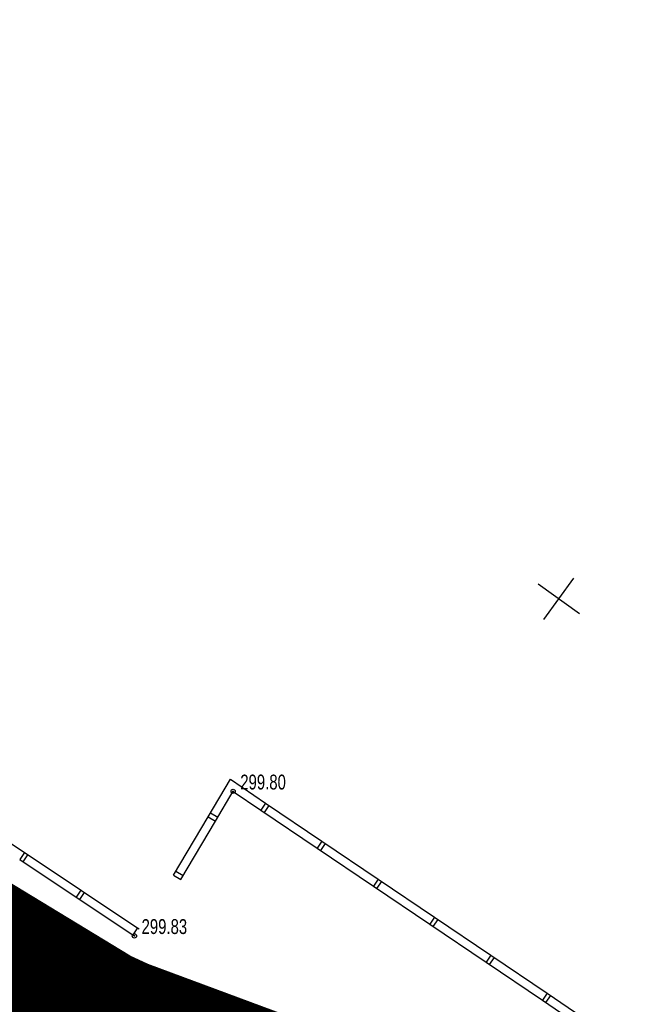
# Model space of a CAD drawing. Extents: x 2951 to 3752, y -2007 to -1435.
# Tile 25 of 28: x 3198 to 3272, y -1573 to -1457. Entities that reach past the tile are written whole.
import ezdxf

# ---------------------------------------------------------------- set-up
doc = ezdxf.new("R2010")
doc.units = 0
doc.header["$MEASUREMENT"] = 0
for name, pattern in [('CONTI', [0]), ('STRIH_1', [3, 2, -1]), ('Д_ТРОТ_ТРУБА', [3, 1.5, -1.5])]:
    doc.linetypes.add(name, pattern=pattern)
for name, color, linetype in [('(025) Дорога', 7, 'Continuous'), ('PI_OTDEFAULT', 172, 'CONTI'), ('PI_TTDEFAULT', 5, 'CONTI'), ('SETKR', 2, 'CONTI'), ('SIT_LDEFAULT', 250, 'CONTI')]:
    doc.layers.add(name, color=color, linetype=linetype)
doc.layers.add('.', color=7, linetype='Continuous', lineweight=15)
doc.styles.add('SHRFT', font='TXT', dxfattribs={"width": 0.75})
pattern_1 = [(44.98643888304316, (0.3449073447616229, 0.7169426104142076), (-0.08836742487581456, 0.08840926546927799), [])]

# ---------------------------------------------------------------- blocks, each defined once
blk = doc.blocks.new('BL_333')
at = {"color": 0}
for p, q in [((0, -3), (0, 3)), ((-3, 0), (3, 0))]:
    blk.add_line(p, q, dxfattribs=at)
blk = doc.blocks.new('bstrtthtytt434')
at = {"layer": '(025) Дорога', "linetype": 'Д_ТРОТ_ТРУБА'}
for points in [[(3099.281185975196, 764.4146489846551), (3100.342646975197, 763.272631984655), (3103.240835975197, 760.252284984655), (3107.524785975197, 755.940826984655), (3112.741317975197, 750.939446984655), (3118.453432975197, 745.837580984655), (3124.221918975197, 741.2386279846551), (3129.595808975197, 737.7298099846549), (3140.645052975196, 732.198921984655), (3159.988997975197, 720.493251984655), (3186.513176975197, 706.982384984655), (3214.844283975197, 693.951005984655), (3242.882346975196, 683.3574589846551), (3264.236407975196, 673.108474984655), (3276.412960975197, 667.104646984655)], [(3272.703950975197, 663.717946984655), (3260.398278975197, 669.135746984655), (3239.064648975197, 678.170900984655), (3209.712918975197, 686.888287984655), (3181.235579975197, 698.2212509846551), (3157.057549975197, 710.027540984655), (3136.147538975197, 721.8574489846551), (3124.215967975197, 727.5349579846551), (3117.876939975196, 732.165252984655)]]:
    blk.add_lwpolyline(points, dxfattribs=at)
at = {"layer": 'PI_TTDEFAULT', "color": 0}
for centre in [(3222.968480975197, 715.340812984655), (3211.353604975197, 698.316513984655)]:
    blk.add_circle(centre, 0.25, dxfattribs=at)
for p in [(3222.968480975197, 715.340812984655), (3211.353604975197, 698.316513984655)]:
    blk.add_point(p, dxfattribs=at)
at = {"layer": 'SIT_LDEFAULT', "color": 250}
for p, q in [((3220.033458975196, 712.355908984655), (3222.648713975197, 716.772122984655)), ((3222.650925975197, 716.758154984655), (3226.787843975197, 713.9626399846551)), ((3220.895376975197, 711.8409359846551), (3222.966267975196, 715.354780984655)), ((3222.968480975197, 715.340812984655), (3226.232419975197, 713.1301109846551)), ((3226.793721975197, 713.970729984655), (3226.230206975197, 713.144078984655)), ((3226.230206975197, 713.144078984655), (3232.861044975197, 708.6602319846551)), ((3226.646470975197, 712.866366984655), (3227.209985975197, 713.6930169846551)), ((3226.793721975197, 713.970729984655), (3233.416469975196, 709.492759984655)), ((3191.740819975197, 712.578395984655), (3198.398834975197, 708.148967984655)), ((3215.969540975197, 705.469416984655), (3220.041548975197, 712.350030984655)), ((3220.033458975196, 712.355908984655), (3220.895376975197, 711.8409359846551)), ((3221.148817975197, 712.2748329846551), (3220.289112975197, 712.775838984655)), ((3216.831458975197, 704.9544439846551), (3220.895376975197, 711.8409359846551)), ((3233.424559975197, 709.486881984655), (3232.861044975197, 708.6602319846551)), ((3232.861044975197, 708.6602319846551), (3239.491882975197, 704.176383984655)), ((3233.277308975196, 708.3825189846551), (3233.840823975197, 709.2091699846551)), ((3233.424559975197, 709.486881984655), (3240.047307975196, 705.008912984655)), ((3198.406925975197, 708.143089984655), (3197.851500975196, 707.310560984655)), ((3198.267764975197, 707.0328489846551), (3198.823189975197, 707.8653779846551)), ((3198.406925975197, 708.143089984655), (3205.064939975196, 703.713660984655)), ((3197.851500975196, 707.310560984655), (3204.509515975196, 702.881132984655)), ((3215.969540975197, 705.469416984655), (3216.831458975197, 704.9544439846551)), ((3217.084900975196, 705.3883409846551), (3216.225194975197, 705.889346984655)), ((3240.047307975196, 705.008912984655), (3239.483792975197, 704.182261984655)), ((3239.483792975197, 704.182261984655), (3246.114630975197, 699.6984149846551)), ((3239.900056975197, 703.904549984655), (3240.463571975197, 704.7311999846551)), ((3240.047307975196, 705.008912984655), (3246.670055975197, 700.530942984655)), ((3205.059062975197, 703.705570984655), (3204.503637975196, 702.873042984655)), ((3204.503637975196, 702.873042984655), (3211.161652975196, 698.443613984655)), ((3204.919901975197, 702.595329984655), (3205.475326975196, 703.427858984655)), ((3205.059062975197, 703.705570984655), (3211.717076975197, 699.276142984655)), ((3246.684023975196, 700.533154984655), (3246.120508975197, 699.706504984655)), ((3246.684023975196, 700.533154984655), (3253.306770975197, 696.055185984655)), ((3211.717076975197, 699.276142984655), (3211.161652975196, 698.443613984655)), ((3211.717076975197, 699.276142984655), (3211.909028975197, 699.149041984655)), ((3246.120508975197, 699.706504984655), (3252.751346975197, 695.222656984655)), ((3246.536772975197, 699.428792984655), (3247.100287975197, 700.255442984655)), ((3211.161652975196, 698.443613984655), (3211.353604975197, 698.316513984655)), ((3253.306770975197, 696.055185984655), (3252.743256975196, 695.228534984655)), ((3253.159520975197, 694.950822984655), (3253.723035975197, 695.7774739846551)), ((3253.306770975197, 696.055185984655), (3259.929518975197, 691.577215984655)), ((3252.743256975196, 695.228534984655), (3259.374094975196, 690.744687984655)), ((3259.937608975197, 691.571337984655), (3259.374094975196, 690.744687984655)), ((3259.790358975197, 690.466975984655), (3260.353873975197, 691.293625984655)), ((3259.937608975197, 691.571337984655), (3266.560356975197, 687.0933689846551)), ((3259.374094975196, 690.744687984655), (3266.004932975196, 686.260839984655))]:
    blk.add_line(p, q, dxfattribs=at)
at = {"layer": 'SETKR', "color": 92, "rotation": 324.2135499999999}
blk.add_blockref('BL_333', (3261.29164216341, 738.032080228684), dxfattribs=at)
at = {"layer": 'PI_OTDEFAULT', "color": 0, "style": 'SHRFT', "width": 0.75}
for s, p in [('299.80', (3223.807549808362, 715.5641696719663)), ('299.83', (3212.192673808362, 698.5398696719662))]:
    blk.add_text(s, height=1.75, dxfattribs=at).set_placement(p)
blk = doc.blocks.new('укеуе')
at = {"linetype": 'ByBlock'}
blk.add_blockref('bstrtthtytt434', (-4237.411699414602, -469.4130367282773), dxfattribs=at)

msp = doc.modelspace()

# ---------------------------------------------------------------- hatches: boundary and pattern name
at = {"layer": '.', "linetype": 'ByBlock', "lineweight": 50}
h = msp.add_hatch(dxfattribs=at)
h.set_pattern_fill('ANSI31', color=252, scale=0.9999999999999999, angle=-0.01356111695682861)
h.set_pattern_definition(pattern_1)
edge = h.paths.add_edge_path()
edge.add_line((3056.556857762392, -1552.578206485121), (3060.443743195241, -1561.79189855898))
edge.add_line((3060.443743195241, -1561.79189855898), (3091.40636098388, -1548.730017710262))
edge.add_arc((3092.572426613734, -1551.494125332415), 2.999999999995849, 59.07527181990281, 112.8729213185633, ccw=False)
edge.add_line((3094.114161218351, -1548.920595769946), (3125.395206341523, -1567.660256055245))
edge.add_arc((3123.853471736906, -1570.23378561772), 3.000000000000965, 6.8333441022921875, 59.07527181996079, ccw=False)
edge.add_line((3126.832161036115, -1569.876840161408), (3145.859405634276, -1728.658101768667))
edge.add_line((3145.859405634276, -1728.658101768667), (3153.550163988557, -1792.837037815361))
edge.add_line((3153.550163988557, -1792.837037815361), (3155.53944822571, -1829.916691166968))
edge.add_line((3155.53944822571, -1829.916691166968), (3160.69807830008, -1929.708373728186))
edge.add_arc((3157.702078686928, -1929.863248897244), 2.99999999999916, -86.7607865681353, 2.9592132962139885, ccw=False)
edge.add_line((3157.871593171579, -1932.858455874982), (3050.261606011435, -1938.948669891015))
edge.add_line((3050.261606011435, -1938.948669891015), (3050.826654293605, -1948.932693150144))
edge.add_line((3050.826654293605, -1948.932693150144), (3313.078914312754, -1934.153144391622))
edge.add_line((3313.078914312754, -1934.153144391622), (3312.513866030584, -1924.169121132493))
edge.add_line((3312.513866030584, -1924.169121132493), (3173.846221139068, -1931.9543678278))
edge.add_arc((3173.676706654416, -1928.959160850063), 2.999999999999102, 182.9592132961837, 273.23921343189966, ccw=False)
edge.add_line((3170.680707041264, -1929.114036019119), (3164.413609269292, -1808.433510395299))
edge.add_line((3164.413609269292, -1808.433510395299), (3163.40510367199, -1789.77854950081))
edge.add_line((3163.40510367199, -1789.77854950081), (3160.74491741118, -1767.88193778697))
edge.add_arc((3164.406584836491, -1768.21566593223), 3.676844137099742, 91.75585634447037, 174.7923910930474, ccw=False)
edge.add_line((3164.293923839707, -1764.540548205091), (3165.25541002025, -1764.448005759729))
edge.add_line((3165.25541002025, -1764.448005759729), (3157.249568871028, -1682.637866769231))
edge.add_arc((3156.247352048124, -1676.124571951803), 6.589950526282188, 187.8753958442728, 278.7476357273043, ccw=False)
edge.add_line((3149.719555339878, -1677.027521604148), (3140.900351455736, -1603.193343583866))
edge.add_line((3140.900351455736, -1603.193343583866), (3139.472777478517, -1590.531231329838))
edge.add_line((3139.472777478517, -1590.531231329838), (3136.17769953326, -1563.81836695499))
edge.add_arc((3133.199010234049, -1564.175312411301), 3.000000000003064, 6.833344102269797, 59.07527181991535)
edge.add_line((3134.740744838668, -1561.601782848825), (3099.85054186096, -1540.699969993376))
edge.add_arc((3101.674502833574, -1538.04163448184), 3.223907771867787, 157.9050476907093, 235.54485352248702, ccw=False)
edge.add_line((3098.687353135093, -1536.828985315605), (3108.685333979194, -1520.345022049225))
edge.add_arc((3111.249216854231, -1521.90274622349), 2.999999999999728, 58.71862071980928, 148.7186207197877, ccw=False)
edge.add_line((3112.806941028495, -1519.338863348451), (3205.59037006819, -1575.710779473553))
edge.add_line((3205.59037006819, -1575.710779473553), (3207.263714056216, -1576.621283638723))
edge.add_line((3207.263714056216, -1576.621283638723), (3242.982978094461, -1589.97518185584))
edge.add_line((3242.982978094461, -1589.97518185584), (3266.909131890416, -1598.85531929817))
edge.add_line((3266.909131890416, -1598.85531929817), (3413.186675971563, -1686.949342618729))
edge.add_line((3413.186675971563, -1686.949342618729), (3418.345728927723, -1678.382886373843))
edge.add_line((3418.345728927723, -1678.382886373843), (3272.068184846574, -1590.288863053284))
edge.add_line((3272.068184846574, -1590.288863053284), (3270.388683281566, -1589.480207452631))
edge.add_line((3270.388683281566, -1589.480207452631), (3212.903460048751, -1568.144697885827))
edge.add_line((3212.903460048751, -1568.144697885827), (3210.782783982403, -1567.164503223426))
edge.add_line((3210.782783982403, -1567.164503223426), (3103.491739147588, -1501.978275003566))
edge.add_arc((3105.049463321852, -1499.414392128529), 2.999999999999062, 149.0585377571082, 238.7186207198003, ccw=False)
edge.add_line((3102.476384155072, -1497.871905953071), (3107.435857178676, -1489.598822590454))
edge.add_line((3107.435857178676, -1489.598822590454), (3098.85892662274, -1484.457202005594))
edge.add_line((3098.85892662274, -1484.457202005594), (3093.948259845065, -1492.648869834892))
edge.add_arc((3091.375180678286, -1491.106383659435), 2.999999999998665, 238.7186207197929, 329.0585377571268, ccw=False)
edge.add_line((3089.817456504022, -1493.670266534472), (3029.258160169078, -1456.876588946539))
edge.add_line((3029.258160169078, -1456.876588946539), (3024.065746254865, -1465.422865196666))
edge.add_line((3024.065746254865, -1465.422865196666), (3099.132899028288, -1511.031001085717))
edge.add_arc((3097.575174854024, -1513.594883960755), 3.000000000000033, -31.281377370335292, 58.71862071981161, ccw=False)
edge.add_line((3100.139057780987, -1515.152608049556), (3084.584195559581, -1540.754601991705))
edge.add_line((3084.584195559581, -1540.754601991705), (3056.556857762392, -1552.578206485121))
h = msp.add_hatch(dxfattribs=at)
h.set_pattern_fill('ANSI31', color=72, scale=0.9999999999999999, angle=-0.01356111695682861)
h.set_pattern_definition(pattern_1)
edge = h.paths.add_edge_path()
edge.add_line((3198.573757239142, -1772.881945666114), (3204.1539861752, -1772.25294596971))
edge.add_line((3204.1539861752, -1772.252945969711), (3205.719233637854, -1786.1626549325))
edge.add_line((3205.719233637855, -1786.1626549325), (3240.349553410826, -1782.265108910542))
edge.add_line((3240.349553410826, -1782.265108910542), (3240.371562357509, -1782.460661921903))
edge.add_line((3240.371562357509, -1782.460661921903), (3239.972223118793, -1782.506703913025))
edge.add_line((3239.972223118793, -1782.506703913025), (3241.517635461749, -1796.226449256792))
edge.add_line((3241.517635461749, -1796.226449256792), (3241.915859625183, -1796.181529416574))
edge.add_line((3241.915859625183, -1796.181529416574), (3241.938433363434, -1796.381650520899))
edge.add_line((3241.938433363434, -1796.381650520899), (3164.23485453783, -1805.126971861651))
edge.add_line((3164.23485453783, -1805.126971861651), (3165.414347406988, -1827.703930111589))
edge.add_line((3165.414347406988, -1827.703930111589), (3169.322314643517, -1827.494271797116))
edge.add_line((3169.322314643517, -1827.494271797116), (3168.286773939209, -1809.026045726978))
edge.add_line((3168.28677393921, -1809.026045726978), (3257.886695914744, -1804.410520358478))
edge.add_line((3257.886695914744, -1804.410520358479), (3268.62275859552, -1803.263938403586))
edge.add_line((3268.622758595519, -1803.263938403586), (3270.632152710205, -1802.99846338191))
edge.add_line((3270.632152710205, -1802.99846338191), (3269.455617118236, -1793.487042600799))
edge.add_line((3269.455617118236, -1793.487042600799), (3268.186712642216, -1789.424471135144))
edge.add_line((3268.186712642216, -1789.424471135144), (3268.061977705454, -1776.787120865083))
edge.add_line((3268.061977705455, -1776.787120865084), (3268.515639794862, -1776.796017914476))
edge.add_line((3268.515639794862, -1776.796017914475), (3271.080300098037, -1756.708748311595))
edge.add_line((3271.080300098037, -1756.708748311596), (3253.411906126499, -1678.628279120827))
edge.add_line((3253.411906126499, -1678.628279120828), (3246.12215751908, -1642.995051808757))
edge.add_line((3246.12215751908, -1642.995051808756), (3240.170968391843, -1606.034847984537))
edge.add_line((3240.170968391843, -1606.034847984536), (3243.332703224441, -1590.579335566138))
edge.add_line((3243.332703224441, -1590.579335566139), (3206.427042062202, -1576.166031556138))
edge.add_line((3206.427042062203, -1576.166031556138), (3113.030673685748, -1522.828275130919))
edge.add_line((3113.030673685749, -1522.828275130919), (3101.125177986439, -1541.449819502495))
edge.add_line((3101.125177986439, -1541.449819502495), (3134.740744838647, -1561.601782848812))
edge.add_arc((3133.199010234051, -1564.1753124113), 3.000000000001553, 6.835900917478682, 59.07527182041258, ccw=False)
edge.add_line((3136.177683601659, -1563.8182340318), (3146.896659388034, -1653.250579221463))
edge.add_line((3146.896659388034, -1653.250579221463), (3222.68306141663, -1644.109026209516))
edge.add_arc((3222.995425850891, -1647.995771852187), 3.899277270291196, 6.909326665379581, 94.59479027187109, ccw=False)
edge.add_arc((3222.995511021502, -1647.995801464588), 3.899196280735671, -81.48437706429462, 6.9099091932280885, ccw=False)
edge.add_line((3223.57290042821, -1651.852011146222), (3196.143077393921, -1655.160681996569))
edge.add_arc((3198.422059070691, -1672.722835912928), 17.70940449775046, 97.39376331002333, 105.1890996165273)
edge.add_arc((3203.243549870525, -1690.471296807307), 36.10110462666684, 105.1936430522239, 108.1514278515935)
edge.add_arc((3187.982563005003, -1642.765524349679), 13.9895464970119, 277.1760897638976, 286.6759936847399, ccw=False)
edge.add_line((3189.730125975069, -1656.645489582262), (3187.795154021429, -1656.87891079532))
edge.add_arc((3184.946665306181, -1658.733218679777), 3.398874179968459, 6.907187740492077, 33.06330418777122, ccw=False)
edge.add_arc((3184.945751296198, -1658.733630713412), 3.39983112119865, -83.09346079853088, 6.912228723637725, ccw=False)
edge.add_arc((3184.945695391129, -1658.733315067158), 3.400151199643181, 163.4876059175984, 276.90683481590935, ccw=False)
edge.add_line((3181.685772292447, -1657.766914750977), (3147.924472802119, -1661.833382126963))
edge.add_line((3147.924472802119, -1661.833382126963), (3149.719555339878, -1677.027521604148))
edge.add_arc((3156.247352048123, -1676.124571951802), 6.589950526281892, 187.8753958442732, 278.7476357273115)
edge.add_line((3157.249568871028, -1682.637866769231), (3156.236964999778, -1672.290264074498))
edge.add_arc((3165.50863929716, -1672.734666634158), 9.282318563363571, 100.0591449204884, 177.2558441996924, ccw=False)
edge.add_line((3163.887346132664, -1663.595036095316), (3168.581898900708, -1663.126575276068))
edge.add_arc((3168.986473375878, -1672.330300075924), 9.212612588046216, 9.781259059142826, 92.51696974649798, ccw=False)
edge.add_line((3178.065167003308, -1670.765195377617), (3178.258986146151, -1672.707501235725))
edge.add_line((3178.258986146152, -1672.707501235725), (3182.48709661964, -1679.480176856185))
edge.add_line((3182.48709661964, -1679.480176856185), (3183.743999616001, -1692.322857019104))
edge.add_line((3183.743999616, -1692.322857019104), (3186.946696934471, -1692.00326572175))
edge.add_line((3186.946696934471, -1692.00326572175), (3189.149878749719, -1714.924090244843))
edge.add_line((3189.14987874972, -1714.924090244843), (3185.999451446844, -1715.238465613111))
edge.add_line((3185.999451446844, -1715.238465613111), (3186.193089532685, -1717.178957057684))
edge.add_line((3186.193089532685, -1717.178957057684), (3183.170888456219, -1722.341115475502))
edge.add_arc((3187.669483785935, -1721.894634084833), 4.520697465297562, 185.6679906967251, 272.263457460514)
edge.add_line((3187.84802651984, -1726.411804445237), (3193.80665482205, -1725.817203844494))
edge.add_arc((3192.672193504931, -1721.252077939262), 4.703974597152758, 283.9556522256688, 366.9299200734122)
edge.add_line((3197.341803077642, -1720.684518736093), (3197.200243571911, -1719.405205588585))
edge.add_line((3197.200243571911, -1719.405205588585), (3193.599301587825, -1717.91798322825))
edge.add_line((3193.599301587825, -1717.91798322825), (3192.839872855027, -1710.531833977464))
edge.add_line((3192.839872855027, -1710.531833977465), (3189.622023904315, -1710.852937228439))
edge.add_line((3189.622023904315, -1710.852937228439), (3185.684337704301, -1671.392485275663))
edge.add_line((3185.684337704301, -1671.392485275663), (3188.794288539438, -1671.082148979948))
edge.add_line((3188.794288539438, -1671.082148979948), (3188.739132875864, -1670.474662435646))
edge.add_arc((3202.538382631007, -1673.973312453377), 14.23586477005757, 99.40256303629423, 165.773065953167, ccw=False)
edge.add_line((3200.212668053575, -1659.928708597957), (3222.876385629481, -1657.667137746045))
edge.add_arc((3223.410208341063, -1670.64168169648), 12.98552106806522, 5.698575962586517, 92.35604020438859, ccw=False)
edge.add_line((3236.331555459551, -1669.352284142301), (3237.414649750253, -1680.224616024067))
edge.add_line((3237.414649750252, -1680.224616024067), (3245.417263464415, -1760.420634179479))
edge.add_arc((3232.564925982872, -1761.039021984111), 12.86720568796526, -83.66087614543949, 2.754651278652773, ccw=False)
edge.add_line((3233.985632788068, -1773.827554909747), (3215.607806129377, -1775.661444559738))
edge.add_arc((3214.30625094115, -1762.940897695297), 12.78696048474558, 185.7820446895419, 275.84212301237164, ccw=False)
edge.add_line((3201.584346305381, -1764.229113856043), (3198.991536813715, -1738.153942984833))
edge.add_arc((3194.365640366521, -1738.615552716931), 4.648870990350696, 5.69857597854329, 93.37596712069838)
edge.add_line((3194.091879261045, -1733.974749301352), (3187.281545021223, -1734.664776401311))
edge.add_arc((3187.890731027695, -1739.021882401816), 4.39948636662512, 97.95917845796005, 185.699835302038)
edge.add_line((3183.512996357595, -1739.458825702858), (3184.204470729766, -1746.387477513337))
edge.add_line((3184.204470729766, -1746.387477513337), (3184.823966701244, -1746.878771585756))
edge.add_line((3184.823966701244, -1746.878771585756), (3197.726523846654, -1745.654859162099))
edge.add_line((3197.726523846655, -1745.654859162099), (3199.714214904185, -1766.386189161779))
edge.add_arc((3189.111541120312, -1767.509467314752), 10.66200943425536, -84.23505758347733, 6.047523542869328, ccw=False)
edge.add_line((3190.182513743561, -1778.117552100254), (3179.81717653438, -1779.164017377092))
edge.add_arc((3178.494338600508, -1766.21132412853), 13.02006768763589, 184.5674269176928, 275.83130887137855, ccw=False)
edge.add_line((3165.51561859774, -1767.248141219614), (3165.255410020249, -1764.448005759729))
edge.add_line((3165.25541002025, -1764.448005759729), (3164.773407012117, -1764.494398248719))
edge.add_line((3164.773407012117, -1764.494398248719), (3167.694303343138, -1790.442299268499))
edge.add_line((3167.694303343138, -1790.442299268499), (3200.153570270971, -1786.788954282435))
edge.add_line((3200.15357027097, -1786.788954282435), (3198.573757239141, -1772.881945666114))

# ---------------------------------------------------------------- linework, layer by layer
at = {"color": 7, "linetype": 'ByBlock', "lineweight": 30}
for points in [[(3272.068184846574, -1590.288863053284), (3270.388683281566, -1589.480207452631), (3212.903460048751, -1568.144697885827), (3210.782783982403, -1567.164503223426), (3103.491739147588, -1501.978275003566, -0.4124769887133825), (3102.476384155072, -1497.871905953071), (3107.435857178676, -1489.598822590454), (3098.85892662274, -1484.457202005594), (3093.948259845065, -1492.648869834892, -0.4159522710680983), (3089.817456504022, -1493.670266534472), (3029.258160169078, -1456.876588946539), (3024.065746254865, -1465.422865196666), (3099.132899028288, -1511.031001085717, -0.4142135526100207), (3100.139057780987, -1515.152608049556), (3084.584195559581, -1540.754601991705), (3056.556857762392, -1552.578206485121), (3060.443743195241, -1561.79189855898), (3091.40636098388, -1548.730017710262, -0.2391451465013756), (3094.114161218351, -1548.920595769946), (3125.395206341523, -1567.660256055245, -0.231980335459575), (3126.832161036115, -1569.876840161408), (3145.859405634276, -1728.658101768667), (3153.550163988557, -1792.837037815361), (3155.53944822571, -1829.916691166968)], [(3170.680707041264, -1929.114036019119), (3164.413609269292, -1808.433510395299), (3163.40510367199, -1789.77854950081), (3160.74491741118, -1767.88193778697, -0.3790484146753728), (3164.293923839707, -1764.540548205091), (3165.25541002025, -1764.448005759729), (3157.249568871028, -1682.637866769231, -0.4186794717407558), (3149.719555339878, -1677.027521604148), (3140.900351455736, -1603.193343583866), (3139.472777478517, -1590.531231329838), (3136.17769953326, -1563.81836695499, 0.2319803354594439), (3134.740744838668, -1561.601782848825), (3099.85054186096, -1540.699969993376, -0.352350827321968), (3098.687353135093, -1536.828985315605), (3108.685333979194, -1520.345022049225, -0.4142135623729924), (3112.806941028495, -1519.338863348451), (3205.59037006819, -1575.710779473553), (3207.263714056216, -1576.621283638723), (3242.982978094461, -1589.97518185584), (3266.909131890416, -1598.85531929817), (3413.186675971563, -1686.949342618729)]]:
    msp.add_lwpolyline(points, format="xyb", dxfattribs=at)
at = {"color": 7, "linetype": 'STRIH_1', "lineweight": 30, "true_color": 0xfff5eb}
msp.add_lwpolyline([(3026.661953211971, -1461.149727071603), (3111.15865297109, -1513.003638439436), (3209.040087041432, -1571.26752364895), (3269.370625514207, -1594.100675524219), (3415.943128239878, -1682.372334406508)], dxfattribs=at)
at = {"color": 7, "linetype": 'ByBlock', "lineweight": 50}
msp.add_lwpolyline([(2973.048000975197, -1828.45684341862), (2974.799700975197, -1838.567414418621), (3152.81804740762, -1830.044180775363), (3157.814024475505, -1929.832834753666), (3050.148838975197, -1935.356619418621), (3051.357624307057, -1955.667533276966), (3170.173692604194, -1948.632524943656), (3292.159967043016, -1943.260303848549), (3313.421336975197, -1943.46855241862), (3312.651049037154, -1921.891875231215), (3173.834486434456, -1928.143034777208), (3167.591287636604, -1808.482806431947), (3268.719513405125, -1803.456837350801), (3268.128440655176, -1776.730966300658), (3270.613457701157, -1756.989463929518), (3260.535073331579, -1710.343522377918), (3257.520297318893, -1701.062219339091), (3240.563551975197, -1606.00378541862), (3242.648375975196, -1590.10230041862), (3111.264605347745, -1521.883338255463), (3092.594819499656, -1551.479137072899), (3111.448054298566, -1729.627246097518), (3022.415906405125, -1709.449382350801), (3008.202258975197, -1825.308768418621)], close=True, dxfattribs=at)
msp.add_lwpolyline([(3146.930250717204, -1653.224208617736), (3220.049795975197, -1644.90570841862), (3242.771058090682, -1642.411701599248), (3260.209955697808, -1794.278057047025), (3164.318847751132, -1805.123946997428), (3164.496814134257, -1808.401511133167), (3257.991437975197, -1803.729983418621), (3268.704736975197, -1803.207274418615), (3268.117471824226, -1776.231086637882), (3270.479733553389, -1756.7371306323), (3260.345419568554, -1710.640260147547), (3257.443063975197, -1701.07444841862), (3250.336967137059, -1666.21237951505), (3245.591017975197, -1643.07973141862), (3242.754662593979, -1627.997028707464), (3239.590746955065, -1606.210500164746), (3242.648375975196, -1590.10230041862), (3207.292050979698, -1576.579148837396), (3151.145860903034, -1542.59105467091), (3111.264605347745, -1521.883338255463), (3099.558576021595, -1540.440020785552), (3134.765528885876, -1561.576813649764, -0.2319803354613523), (3136.203008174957, -1563.793057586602)], format="xyb", close=True, dxfattribs=at)
at = {"color": 5, "linetype": 'ByBlock', "lineweight": 50}
msp.add_lwpolyline([(3113.04628118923, -1522.80844549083), (3101.163780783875, -1541.403719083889), (3096.510596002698, -1550.327070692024), (3097.326814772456, -1579.63998599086), (3110.878546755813, -1729.26423661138), (3117.153805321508, -1831.287377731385), (3152.528619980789, -1829.249376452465), (3169.436771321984, -1827.936000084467), (3168.404606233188, -1808.991250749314), (3258.012997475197, -1804.227713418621), (3268.675198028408, -1802.959025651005), (3268.159698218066, -1776.482649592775), (3270.613457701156, -1756.989463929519), (3257.628330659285, -1700.656590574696), (3239.554817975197, -1605.96309541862), (3243.364342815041, -1590.528663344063), (3206.694675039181, -1576.217527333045)], close=True, dxfattribs=at)
at = {"color": 7, "linetype": 'ByBlock', "lineweight": 50, "const_width": 0.4000000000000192}
for points in [[(3101.125177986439, -1541.449819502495), (3113.030673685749, -1522.828275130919), (3206.427042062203, -1576.166031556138), (3243.332703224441, -1590.579335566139), (3240.170968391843, -1606.034847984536), (3246.12215751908, -1642.995051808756), (3257.915040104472, -1700.640176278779), (3271.080300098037, -1756.708748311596), (3268.503389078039, -1776.891969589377)], [(3101.14519328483, -1541.432807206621), (3113.046281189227, -1522.808445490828), (3206.455271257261, -1576.124094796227), (3243.364342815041, -1590.528663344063), (3240.206266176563, -1605.984923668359), (3246.166203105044, -1642.943717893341), (3257.972729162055, -1700.586049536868), (3271.151259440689, -1756.651503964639), (3268.579125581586, -1776.835334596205)]]:
    msp.add_lwpolyline(points, dxfattribs=at)

# ---------------------------------------------------------------- block references
at = {"color": 5, "linetype": 'ByBlock', "lineweight": 50, "rotation": 359.986438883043}
msp.add_blockref('укеуе', (4237.331959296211, -1793.921914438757), dxfattribs=at)

doc.saveas('drawing.dxf')
